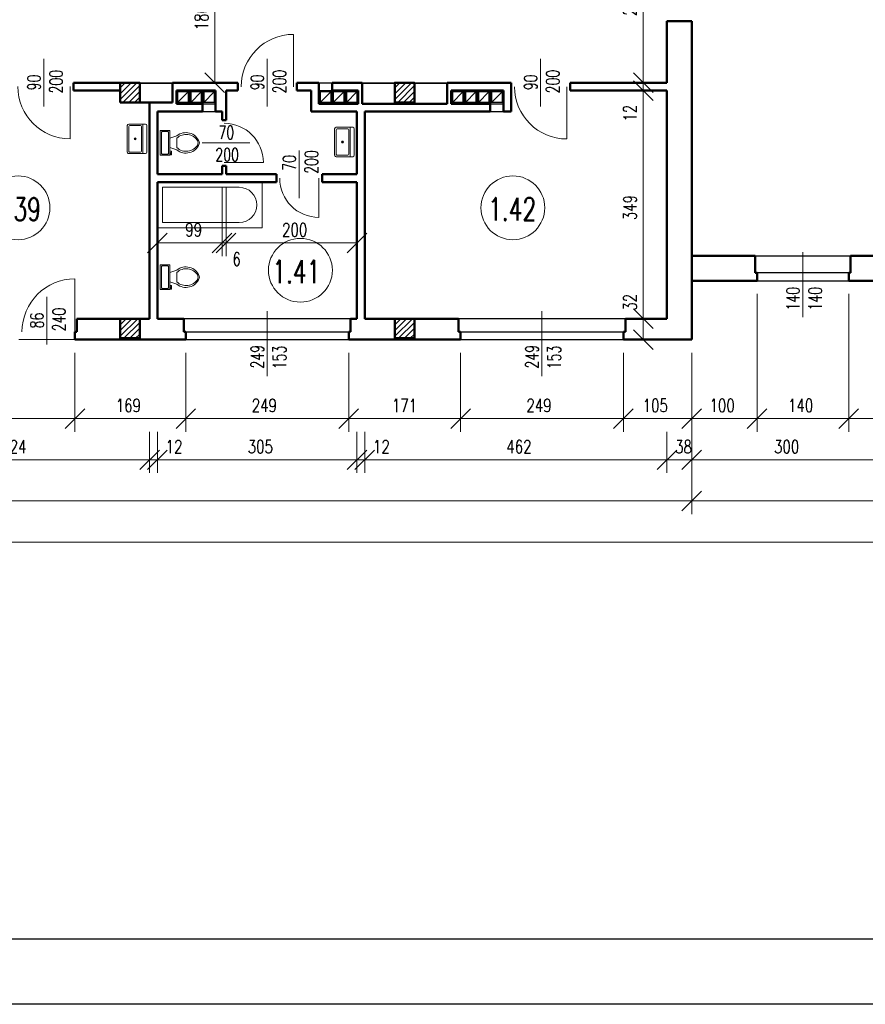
# Model space of a CAD drawing. Header units: millimetres. Extents: x -56112 to 30506, y -136199 to -2178.
# Tile 38 of 45: x 4859 to 17788, y -61578 to -46512. Entities that reach past the tile are written whole.
import ezdxf
from ezdxf.enums import TextEntityAlignment as Align

# ---------------------------------------------------------------- set-up
doc = ezdxf.new("R2010")
doc.units = ezdxf.units.MM
doc.header["$LTSCALE"] = 10
doc.header["$MEASUREMENT"] = 0
doc.header["$PDMODE"] = 35
doc.layers.get('0').update_dxf_attribs({"lineweight": 15})
for name, color, linetype, lineweight in [('L001', 1, 'Continuous', 18), ('L002', 2, 'Continuous', 25), ('L003', 3, 'Continuous', 50)]:
    doc.layers.add(name, color=color, linetype=linetype, lineweight=lineweight)
doc.layers.add('L004', color=4, linetype='Continuous')
doc.styles.get("Standard").update_dxf_attribs({"font": 'simplex.shx', "width": 0.75, "height": 200})
doc.dimstyles.new('1_100', dxfattribs={"dimtxt": 200, "dimasz": 300, "dimexe": 200, "dimexo": 200, "dimgap": 100, "dimtad": 1, "dimdec": 0, "dimlfac": 0.1, "dimtxsty": 'Standard', "dimblk": 'OBLIQUE', "dimcen": 250, "dimdle": 2, "dimclrt": 2, "dimadec": 0, "dimazin": 0, "dimtfac": 1, "dimtdec": 0, "dimtmove": 1, "dimatfit": 3, "dimfxl": 1, "dimarcsym": 0})
pattern_1 = [(45, (-4200, -27478.77), (-44.19417, 44.19417), [])]
pattern_2 = [(45, (-4e-12, -27478.77), (-44.19417, 44.19417), [])]

# ---------------------------------------------------------------- blocks, each defined once
blk = doc.blocks.new('Zlewozmywak pojedyńczy - góra')
blk.add_line((-15, -3.999996), (15, -3.999996))
for points in [[(-13.5, 0), (13.5, 0)], [(-15, -18.499996), (-15, -1.5)], [(-13.5, -17.499996), (-13.5, -6.499996)], [(-12.5, -5.499996), (12.5, -5.499996)], [(13.5, -6.499996), (13.5, -17.499996)], [(15, -1.5), (15, -18.499996)], [(13.5, -19.999996), (-13.5, -19.999996)], [(12.5, -18.499996), (-12.5, -18.499996)]]:
    blk.add_lwpolyline(points)
for radius in [1, 0.5]:
    blk.add_circle((0, -11.999996), radius)
for centre, radius, start, end in [((-13.5, -1.5), 1.5, 90, 180), ((-12.5, -6.499996), 1, 90, 180), ((12.5, -6.499996), 1, 0, 90), ((13.5, -1.5), 1.5, 0, 90), ((-13.5, -18.499996), 1.5, 180, 270), ((-12.5, -17.499996), 1, 180, 270), ((12.5, -17.499996), 1, 270, 0), ((13.5, -18.499996), 1.5, 270, 0)]:
    blk.add_arc(centre, radius, start, end)
blk = doc.blocks.new('Toaleta - góra')
for p, q in [((-8, -8.5), (-8, -8)), ((-7, -8), (-7, -9.5)), ((-4, -8), (-6, -14)), ((4, -8), (6, -14)), ((9.5, -6), (9.5, -2)), ((-10, -8.5), (-8, -8.5)), ((-10, -9.5), (-10, -8.5)), ((-7, -9.5), (-10, -9.5)), ((4, -14), (-4, -14))]:
    blk.add_line(p, q)
blk.add_lwpolyline([(10.5, -8), (10.5, 0), (-10.5, 0), (-10.5, -8)], close=True)
for points in [[(-9.5, -2), (-9.5, -6)], [(8.5, -1), (-8.5, -1)], [(-8.5, -7), (8.5, -7)]]:
    blk.add_lwpolyline(points)
for centre, radius, start, end in [((-8.62, -1.88), 0.884, 81.8699, 188.1301), ((-8.62, -6.12), 0.884, 171.8699, 278.1301), ((8.62, -1.88), 0.884, 351.8699, 98.1301), ((8.62, -6.12), 0.884, 261.8699, 8.1301), ((3.52, -21.58), 12.17, 141.46911, 247.97143), ((4.2, -21.82), 11.33, 136.36773, 238.94682), ((-3.52, -21.58), 12.17, 292.02843, 38.53071), ((-4.2, -21.82), 11.33, 301.05301, 43.63209), ((0, -27.88), 4, 245.73182, 294.26817), ((0, -29), 4, 254.86053, 285.13947)]:
    blk.add_arc(centre, radius, start, end)
blk = doc.blocks.new('_Oblique')
at = {"layer": 'L004', "color": 0, "lineweight": -2}
blk.add_line((-0.5, -0.5), (0.5, 0.5), dxfattribs=at)
blk = doc.blocks.new('*D1271')
at = {"layer": 'Defpoints'}
for p in [(10134, -61415), (14754, -61415), (12493, -61844), (10134, -62045)]:
    blk.add_point(p, dxfattribs=at)
at = {"layer": 'L001'}
for p, q in [((10134, -61615), (10134, -62245)), ((14754, -61615), (14754, -62245)), ((14754, -62045), (10134, -62045))]:
    blk.add_line(p, q, dxfattribs=at)
at = {"layer": 'L001', "xscale": 300, "yscale": 300, "zscale": 300, "rotation": 180}
blk.add_blockref('_Oblique', (10134, -62045), dxfattribs=at)
at = {"layer": 'L001', "xscale": 300, "yscale": 300, "zscale": 300}
blk.add_blockref('_Oblique', (14754, -62045), dxfattribs=at)
at = {"layer": 'L001', "color": 2, "linetype": 'Continuous', "width": 0.75}
blk.add_text('462', height=200, dxfattribs=at).set_placement((12300, -61844), align=Align.MIDDLE_LEFT)
blk = doc.blocks.new('*D1272')
at = {"layer": 'Defpoints'}
for p in [(15134, -60206), (14754, -61415), (15001, -62045), (15134, -62045)]:
    blk.add_point(p, dxfattribs=at)
at = {"layer": 'L001'}
for p, q in [((15134, -60406), (15134, -62245)), ((14754, -61615), (14754, -62245)), ((14752, -62045), (14754, -62045)), ((14754, -62045), (15134, -62045)), ((15136, -62045), (15134, -62045))]:
    blk.add_line(p, q, dxfattribs=at)
at = {"layer": 'L001', "xscale": 300, "yscale": 300, "zscale": 300}
blk.add_blockref('_Oblique', (14754, -62045), dxfattribs=at)
at = {"layer": 'L001', "xscale": 300, "yscale": 300, "zscale": 300, "rotation": 180}
blk.add_blockref('_Oblique', (15134, -62045), dxfattribs=at)
at = {"layer": 'L001', "color": 2, "linetype": 'Continuous', "width": 0.75}
blk.add_text('38', height=200, dxfattribs=at).set_placement((14880, -61845), align=Align.MIDDLE_LEFT)
blk = doc.blocks.new('*D1273')
at = {"layer": 'Defpoints'}
for p in [(10014, -61415), (10134, -61415), (10014, -62045), (10367, -62045)]:
    blk.add_point(p, dxfattribs=at)
at = {"layer": 'L001'}
for p, q in [((10014, -61615), (10014, -62245)), ((10134, -61615), (10134, -62245)), ((10012, -62045), (10014, -62045)), ((10134, -62045), (10014, -62045)), ((10474, -62045), (10134, -62045))]:
    blk.add_line(p, q, dxfattribs=at)
at = {"layer": 'L001', "xscale": 300, "yscale": 300, "zscale": 300}
blk.add_blockref('_Oblique', (10014, -62045), dxfattribs=at)
at = {"layer": 'L001', "xscale": 300, "yscale": 300, "zscale": 300, "rotation": 180}
blk.add_blockref('_Oblique', (10134, -62045), dxfattribs=at)
at = {"layer": 'L001', "color": 2, "linetype": 'Continuous', "width": 0.75}
blk.add_text('12', height=200, dxfattribs=at).set_placement((10260, -61845), align=Align.MIDDLE_LEFT)
blk = doc.blocks.new('*D1274')
at = {"layer": 'Defpoints'}
for p in [(6964, -61415), (10014, -61415), (8538, -61844), (6964, -62045)]:
    blk.add_point(p, dxfattribs=at)
at = {"layer": 'L001'}
for p, q in [((6964, -61615), (6964, -62245)), ((10014, -61615), (10014, -62245)), ((10014, -62045), (6964, -62045))]:
    blk.add_line(p, q, dxfattribs=at)
at = {"layer": 'L001', "xscale": 300, "yscale": 300, "zscale": 300, "rotation": 180}
blk.add_blockref('_Oblique', (6964, -62045), dxfattribs=at)
at = {"layer": 'L001', "xscale": 300, "yscale": 300, "zscale": 300}
blk.add_blockref('_Oblique', (10014, -62045), dxfattribs=at)
at = {"layer": 'L001', "color": 2, "linetype": 'Continuous', "width": 0.75}
blk.add_text('305', height=200, dxfattribs=at).set_placement((8345, -61844), align=Align.MIDDLE_LEFT)
blk = doc.blocks.new('*D1275')
at = {"layer": 'Defpoints'}
for p in [(6844, -61415), (6964, -61415), (6844, -62045), (7197, -62045)]:
    blk.add_point(p, dxfattribs=at)
at = {"layer": 'L001'}
for p, q in [((6844, -61615), (6844, -62245)), ((6964, -61615), (6964, -62245)), ((6842, -62045), (6844, -62045)), ((6964, -62045), (6844, -62045)), ((7304, -62045), (6964, -62045))]:
    blk.add_line(p, q, dxfattribs=at)
at = {"layer": 'L001', "xscale": 300, "yscale": 300, "zscale": 300}
blk.add_blockref('_Oblique', (6844, -62045), dxfattribs=at)
at = {"layer": 'L001', "xscale": 300, "yscale": 300, "zscale": 300, "rotation": 180}
blk.add_blockref('_Oblique', (6964, -62045), dxfattribs=at)
at = {"layer": 'L001', "color": 2, "linetype": 'Continuous', "width": 0.75}
blk.add_text('12', height=200, dxfattribs=at).set_placement((7090, -61845), align=Align.MIDDLE_LEFT)
blk = doc.blocks.new('*D1276')
at = {"layer": 'Defpoints'}
for p in [(2604, -61415), (6844, -61415), (4773, -61844), (2604, -62045)]:
    blk.add_point(p, dxfattribs=at)
at = {"layer": 'L001'}
for p, q in [((2604, -61615), (2604, -62245)), ((6844, -61615), (6844, -62245)), ((6844, -62045), (2604, -62045))]:
    blk.add_line(p, q, dxfattribs=at)
at = {"layer": 'L001', "xscale": 300, "yscale": 300, "zscale": 300, "rotation": 180}
blk.add_blockref('_Oblique', (2604, -62045), dxfattribs=at)
at = {"layer": 'L001', "xscale": 300, "yscale": 300, "zscale": 300}
blk.add_blockref('_Oblique', (6844, -62045), dxfattribs=at)
at = {"layer": 'L001', "color": 2, "linetype": 'Continuous', "width": 0.75}
blk.add_text('424', height=200, dxfattribs=at).set_placement((4577, -61844), align=Align.MIDDLE_LEFT)
blk = doc.blocks.new('*D1298')
at = {"layer": 'Defpoints'}
for p in [(-40196, -60206), (15134, -60206), (-12580, -62474), (15134, -62675)]:
    blk.add_point(p, dxfattribs=at)
at = {"layer": 'L001'}
for p, q in [((-40196, -60406), (-40196, -62875)), ((15134, -60406), (15134, -62875)), ((-40196, -62675), (15134, -62675))]:
    blk.add_line(p, q, dxfattribs=at)
at = {"layer": 'L001', "xscale": 300, "yscale": 300, "zscale": 300, "rotation": 180}
blk.add_blockref('_Oblique', (-40196, -62675), dxfattribs=at)
at = {"layer": 'L001', "xscale": 300, "yscale": 300, "zscale": 300}
blk.add_blockref('_Oblique', (15134, -62675), dxfattribs=at)
at = {"layer": 'L001', "color": 2, "linetype": 'Continuous', "width": 0.75}
blk.add_text('5533', height=200, dxfattribs=at).set_placement((-12844, -62474), align=Align.MIDDLE_LEFT)
blk = doc.blocks.new('*D1299')
at = {"layer": 'Defpoints'}
for p in [(-43796, -56546), (22164, -59306), (-10916, -63081), (22164, -63305)]:
    blk.add_point(p, dxfattribs=at)
at = {"layer": 'L001'}
for p, q in [((-43796, -56746), (-43796, -63505)), ((22164, -59506), (22164, -63505)), ((-43796, -63305), (22164, -63305))]:
    blk.add_line(p, q, dxfattribs=at)
at = {"layer": 'L001', "xscale": 300, "yscale": 300, "zscale": 300, "rotation": 180}
blk.add_blockref('_Oblique', (-43796, -63305), dxfattribs=at)
at = {"layer": 'L001', "xscale": 300, "yscale": 300, "zscale": 300}
blk.add_blockref('_Oblique', (22164, -63305), dxfattribs=at)
at = {"layer": 'L001', "color": 2, "linetype": 'Continuous', "width": 0.75}
blk.add_text('6596', height=200, dxfattribs=at).set_placement((-11177, -63081), align=Align.MIDDLE_LEFT)
blk = doc.blocks.new('*D1321')
at = {"layer": 'Defpoints'}
for p in [(3184, -60206), (5704, -60206), (4395, -61213), (5704, -61415)]:
    blk.add_point(p, dxfattribs=at)
at = {"layer": 'L001'}
for p, q in [((3184, -60406), (3184, -61615)), ((5704, -60406), (5704, -61615)), ((3184, -61415), (5704, -61415))]:
    blk.add_line(p, q, dxfattribs=at)
at = {"layer": 'L001', "xscale": 300, "yscale": 300, "zscale": 300, "rotation": 180}
blk.add_blockref('_Oblique', (3184, -61415), dxfattribs=at)
at = {"layer": 'L001', "xscale": 300, "yscale": 300, "zscale": 300}
blk.add_blockref('_Oblique', (5704, -61415), dxfattribs=at)
at = {"layer": 'L001', "color": 2, "linetype": 'Continuous', "width": 0.75}
blk.add_text('252', height=200, dxfattribs=at).set_placement((4202, -61213), align=Align.MIDDLE_LEFT)
blk = doc.blocks.new('*D1322')
at = {"layer": 'Defpoints'}
for p in [(5704, -60206), (7399, -60206), (6502, -61213), (7399, -61415)]:
    blk.add_point(p, dxfattribs=at)
at = {"layer": 'L001'}
for p, q in [((5704, -60406), (5704, -61615)), ((7399, -60406), (7399, -61615)), ((5704, -61415), (7399, -61415))]:
    blk.add_line(p, q, dxfattribs=at)
at = {"layer": 'L001', "xscale": 300, "yscale": 300, "zscale": 300, "rotation": 180}
blk.add_blockref('_Oblique', (5704, -61415), dxfattribs=at)
at = {"layer": 'L001', "xscale": 300, "yscale": 300, "zscale": 300}
blk.add_blockref('_Oblique', (7399, -61415), dxfattribs=at)
at = {"layer": 'L001', "color": 2, "linetype": 'Continuous', "width": 0.75}
blk.add_text('169', height=200, dxfattribs=at).set_placement((6327, -61213), align=Align.MIDDLE_LEFT)
blk = doc.blocks.new('*D1323')
at = {"layer": 'Defpoints'}
for p in [(7399, -60206), (9889, -60206), (8595, -61213), (9889, -61415)]:
    blk.add_point(p, dxfattribs=at)
at = {"layer": 'L001'}
for p, q in [((7399, -60406), (7399, -61615)), ((9889, -60406), (9889, -61615)), ((7399, -61415), (9889, -61415))]:
    blk.add_line(p, q, dxfattribs=at)
at = {"layer": 'L001', "xscale": 300, "yscale": 300, "zscale": 300, "rotation": 180}
blk.add_blockref('_Oblique', (7399, -61415), dxfattribs=at)
at = {"layer": 'L001', "xscale": 300, "yscale": 300, "zscale": 300}
blk.add_blockref('_Oblique', (9889, -61415), dxfattribs=at)
at = {"layer": 'L001', "color": 2, "linetype": 'Continuous', "width": 0.75}
blk.add_text('249', height=200, dxfattribs=at).set_placement((8406, -61213), align=Align.MIDDLE_LEFT)
blk = doc.blocks.new('*D1324')
at = {"layer": 'Defpoints'}
for p in [(9889, -60206), (11599, -60206), (10695, -61214), (11599, -61415)]:
    blk.add_point(p, dxfattribs=at)
at = {"layer": 'L001'}
for p, q in [((9889, -60406), (9889, -61615)), ((11599, -60406), (11599, -61615)), ((9889, -61415), (11599, -61415))]:
    blk.add_line(p, q, dxfattribs=at)
at = {"layer": 'L001', "xscale": 300, "yscale": 300, "zscale": 300, "rotation": 180}
blk.add_blockref('_Oblique', (9889, -61415), dxfattribs=at)
at = {"layer": 'L001', "xscale": 300, "yscale": 300, "zscale": 300}
blk.add_blockref('_Oblique', (11599, -61415), dxfattribs=at)
at = {"layer": 'L001', "color": 2, "linetype": 'Continuous', "width": 0.75}
blk.add_text('171', height=200, dxfattribs=at).set_placement((10549, -61214), align=Align.MIDDLE_LEFT)
blk = doc.blocks.new('*D1325')
at = {"layer": 'Defpoints'}
for p in [(11599, -60206), (14089, -60206), (12795, -61213), (14089, -61415)]:
    blk.add_point(p, dxfattribs=at)
at = {"layer": 'L001'}
for p, q in [((11599, -60406), (11599, -61615)), ((14089, -60406), (14089, -61615)), ((11599, -61415), (14089, -61415))]:
    blk.add_line(p, q, dxfattribs=at)
at = {"layer": 'L001', "xscale": 300, "yscale": 300, "zscale": 300, "rotation": 180}
blk.add_blockref('_Oblique', (11599, -61415), dxfattribs=at)
at = {"layer": 'L001', "xscale": 300, "yscale": 300, "zscale": 300}
blk.add_blockref('_Oblique', (14089, -61415), dxfattribs=at)
at = {"layer": 'L001', "color": 2, "linetype": 'Continuous', "width": 0.75}
blk.add_text('249', height=200, dxfattribs=at).set_placement((12606, -61213), align=Align.MIDDLE_LEFT)
blk = doc.blocks.new('*D1326')
at = {"layer": 'Defpoints'}
for p in [(14089, -60206), (15134, -60206), (14562, -61213), (15134, -61415)]:
    blk.add_point(p, dxfattribs=at)
at = {"layer": 'L001'}
for p, q in [((14089, -60406), (14089, -61615)), ((15134, -60406), (15134, -61615)), ((14089, -61415), (15134, -61415))]:
    blk.add_line(p, q, dxfattribs=at)
at = {"layer": 'L001', "xscale": 300, "yscale": 300, "zscale": 300, "rotation": 180}
blk.add_blockref('_Oblique', (14089, -61415), dxfattribs=at)
at = {"layer": 'L001', "xscale": 300, "yscale": 300, "zscale": 300}
blk.add_blockref('_Oblique', (15134, -61415), dxfattribs=at)
at = {"layer": 'L001', "color": 2, "linetype": 'Continuous', "width": 0.75}
blk.add_text('105', height=200, dxfattribs=at).set_placement((14384, -61213), align=Align.MIDDLE_LEFT)
blk = doc.blocks.new('*D1330')
at = {"layer": 'Defpoints'}
for p in [(16134, -59306), (15134, -60206), (15585, -61213), (16134, -61415)]:
    blk.add_point(p, dxfattribs=at)
at = {"layer": 'L001'}
for p, q in [((16134, -59506), (16134, -61615)), ((15134, -60406), (15134, -61615)), ((15134, -61415), (16134, -61415))]:
    blk.add_line(p, q, dxfattribs=at)
at = {"layer": 'L001', "xscale": 300, "yscale": 300, "zscale": 300, "rotation": 180}
blk.add_blockref('_Oblique', (15134, -61415), dxfattribs=at)
at = {"layer": 'L001', "xscale": 300, "yscale": 300, "zscale": 300}
blk.add_blockref('_Oblique', (16134, -61415), dxfattribs=at)
at = {"layer": 'L001', "color": 2, "linetype": 'Continuous', "width": 0.75}
blk.add_text('100', height=200, dxfattribs=at).set_placement((15406, -61213), align=Align.MIDDLE_LEFT)
blk = doc.blocks.new('*D1331')
at = {"layer": 'Defpoints'}
for p in [(16134, -59306), (17534, -59306), (16785, -61213), (17534, -61415)]:
    blk.add_point(p, dxfattribs=at)
at = {"layer": 'L001'}
for p, q in [((16134, -59506), (16134, -61615)), ((17534, -59506), (17534, -61615)), ((16134, -61415), (17534, -61415))]:
    blk.add_line(p, q, dxfattribs=at)
at = {"layer": 'L001', "xscale": 300, "yscale": 300, "zscale": 300, "rotation": 180}
blk.add_blockref('_Oblique', (16134, -61415), dxfattribs=at)
at = {"layer": 'L001', "xscale": 300, "yscale": 300, "zscale": 300}
blk.add_blockref('_Oblique', (17534, -61415), dxfattribs=at)
at = {"layer": 'L001', "color": 2, "linetype": 'Continuous', "width": 0.75}
blk.add_text('140', height=200, dxfattribs=at).set_placement((16606, -61213), align=Align.MIDDLE_LEFT)
blk = doc.blocks.new('*D1332')
at = {"layer": 'Defpoints'}
for p in [(17534, -59306), (22164, -59306), (19800, -61213), (22164, -61415)]:
    blk.add_point(p, dxfattribs=at)
at = {"layer": 'L001'}
for p, q in [((17534, -59506), (17534, -61615)), ((22164, -59506), (22164, -61615)), ((17534, -61415), (22164, -61415))]:
    blk.add_line(p, q, dxfattribs=at)
at = {"layer": 'L001', "xscale": 300, "yscale": 300, "zscale": 300, "rotation": 180}
blk.add_blockref('_Oblique', (17534, -61415), dxfattribs=at)
at = {"layer": 'L001', "xscale": 300, "yscale": 300, "zscale": 300}
blk.add_blockref('_Oblique', (22164, -61415), dxfattribs=at)
at = {"layer": 'L001', "color": 2, "linetype": 'Continuous', "width": 0.75}
blk.add_text('463', height=200, dxfattribs=at).set_placement((19607, -61213), align=Align.MIDDLE_LEFT)
blk = doc.blocks.new('*D1333')
at = {"layer": 'Defpoints'}
for p in [(15134, -60206), (18134, -61415), (16585, -61844), (18134, -62045)]:
    blk.add_point(p, dxfattribs=at)
at = {"layer": 'L001'}
for p, q in [((15134, -60406), (15134, -62245)), ((18134, -61615), (18134, -62245)), ((15134, -62045), (18134, -62045))]:
    blk.add_line(p, q, dxfattribs=at)
at = {"layer": 'L001', "xscale": 300, "yscale": 300, "zscale": 300, "rotation": 180}
blk.add_blockref('_Oblique', (15134, -62045), dxfattribs=at)
at = {"layer": 'L001', "xscale": 300, "yscale": 300, "zscale": 300}
blk.add_blockref('_Oblique', (18134, -62045), dxfattribs=at)
at = {"layer": 'L001', "color": 2, "linetype": 'Continuous', "width": 0.75}
blk.add_text('300', height=200, dxfattribs=at).set_placement((16392, -61844), align=Align.MIDDLE_LEFT)
blk = doc.blocks.new('*D1337')
at = {"layer": 'Defpoints'}
for p in [(22164, -59306), (15134, -60206), (18600, -62474), (22164, -62675)]:
    blk.add_point(p, dxfattribs=at)
at = {"layer": 'L001'}
for p, q in [((22164, -59506), (22164, -62875)), ((15134, -60406), (15134, -62875)), ((15134, -62675), (22164, -62675))]:
    blk.add_line(p, q, dxfattribs=at)
at = {"layer": 'L001', "xscale": 300, "yscale": 300, "zscale": 300, "rotation": 180}
blk.add_blockref('_Oblique', (15134, -62675), dxfattribs=at)
at = {"layer": 'L001', "xscale": 300, "yscale": 300, "zscale": 300}
blk.add_blockref('_Oblique', (22164, -62675), dxfattribs=at)
at = {"layer": 'L001', "color": 2, "linetype": 'Continuous', "width": 0.75}
blk.add_text('703', height=200, dxfattribs=at).set_placement((18407, -62474), align=Align.MIDDLE_LEFT)
blk = doc.blocks.new('*D1402')
at = {"layer": 'Defpoints'}
for p in [(8014, -57676), (9063, -58526), (10014, -58469), (8014, -58727)]:
    blk.add_point(p, dxfattribs=at)
at = {"layer": 'L001'}
for p, q in [((8014, -57876), (8014, -58927)), ((10014, -58727), (8014, -58727)), ((10014, -58669), (10014, -58927))]:
    blk.add_line(p, q, dxfattribs=at)
at = {"layer": 'L001', "xscale": 300, "yscale": 300, "zscale": 300, "rotation": 180}
blk.add_blockref('_Oblique', (8014, -58727), dxfattribs=at)
at = {"layer": 'L001', "xscale": 300, "yscale": 300, "zscale": 300}
blk.add_blockref('_Oblique', (10014, -58727), dxfattribs=at)
at = {"layer": 'L001', "color": 2, "linetype": 'Continuous', "width": 0.75}
blk.add_text('200', height=200, dxfattribs=at).set_placement((8870, -58526), align=Align.MIDDLE_LEFT)
blk = doc.blocks.new('*D1403')
at = {"layer": 'Defpoints'}
for p in [(7954, -57676), (8014, -57676), (7954, -58727), (8157, -58975)]:
    blk.add_point(p, dxfattribs=at)
at = {"layer": 'L001'}
for p, q in [((7954, -57876), (7954, -58927)), ((8014, -57876), (8014, -58927)), ((7954, -58727), (7952, -58727)), ((8014, -58727), (7954, -58727)), ((8016, -58727), (8014, -58727))]:
    blk.add_line(p, q, dxfattribs=at)
at = {"layer": 'L001', "xscale": 300, "yscale": 300, "zscale": 300}
blk.add_blockref('_Oblique', (7954, -58727), dxfattribs=at)
at = {"layer": 'L001', "xscale": 300, "yscale": 300, "zscale": 300, "rotation": 180}
blk.add_blockref('_Oblique', (8014, -58727), dxfattribs=at)
at = {"layer": 'L001', "color": 2, "linetype": 'Continuous', "width": 0.75}
blk.add_text('6', height=200, dxfattribs=at).set_placement((8111, -58975), align=Align.MIDDLE_LEFT)
blk = doc.blocks.new('*D1404')
at = {"layer": 'Defpoints'}
for p in [(7954, -57676), (7508, -58526), (6964, -58645), (6964, -58727)]:
    blk.add_point(p, dxfattribs=at)
at = {"layer": 'L001'}
for p, q in [((7954, -57876), (7954, -58927)), ((7954, -58727), (6964, -58727)), ((6964, -58845), (6964, -58927))]:
    blk.add_line(p, q, dxfattribs=at)
at = {"layer": 'L001', "xscale": 300, "yscale": 300, "zscale": 300, "rotation": 180}
blk.add_blockref('_Oblique', (6964, -58727), dxfattribs=at)
at = {"layer": 'L001', "xscale": 300, "yscale": 300, "zscale": 300}
blk.add_blockref('_Oblique', (7954, -58727), dxfattribs=at)
at = {"layer": 'L001', "color": 2, "linetype": 'Continuous', "width": 0.75}
blk.add_text('99', height=200, dxfattribs=at).set_placement((7390, -58526), align=Align.MIDDLE_LEFT)
blk = doc.blocks.new('*D1418')
at = {"layer": 'Defpoints'}
for p in [(14579, -53936), (14191, -55057), (14392, -56276), (14522, -56276)]:
    blk.add_point(p, dxfattribs=at)
at = {"layer": 'L001'}
for p, q in [((14379, -53936), (14192, -53936)), ((14392, -53936), (14392, -56276)), ((14322, -56276), (14192, -56276))]:
    blk.add_line(p, q, dxfattribs=at)
at = {"layer": 'L001', "xscale": 300, "yscale": 300, "zscale": 300}
for p, rotation in [((14392, -53936), 90), ((14392, -56276), 270)]:
    blk.add_blockref('_Oblique', p, dxfattribs=dict(at, rotation=rotation))
at = {"layer": 'L001', "color": 2, "linetype": 'Continuous', "width": 0.75}
blk.add_text('234', height=200, rotation=90, dxfattribs=at).set_placement((14191, -55253), align=Align.MIDDLE_LEFT)
blk = doc.blocks.new('*D1419')
at = {"layer": 'Defpoints'}
for p in [(14522, -56276), (14392, -56396), (14590, -56396), (14392, -56762)]:
    blk.add_point(p, dxfattribs=at)
at = {"layer": 'L001'}
for p, q in [((14322, -56276), (14192, -56276)), ((14392, -56274), (14392, -56276)), ((14392, -56276), (14392, -56396)), ((14390, -56396), (14192, -56396)), ((14392, -56870), (14392, -56396))]:
    blk.add_line(p, q, dxfattribs=at)
at = {"layer": 'L001', "xscale": 300, "yscale": 300, "zscale": 300}
for p, rotation in [((14392, -56276), 270), ((14392, -56396), 90)]:
    blk.add_blockref('_Oblique', p, dxfattribs=dict(at, rotation=rotation))
at = {"layer": 'L001', "color": 2, "linetype": 'Continuous', "width": 0.75}
blk.add_text('12', height=200, rotation=90, dxfattribs=at).set_placement((14192, -56870), align=Align.MIDDLE_LEFT)
blk = doc.blocks.new('*D1420')
at = {"layer": 'Defpoints'}
for p in [(14590, -56396), (14191, -58190), (14392, -59886), (14590, -59886)]:
    blk.add_point(p, dxfattribs=at)
at = {"layer": 'L001'}
for p, q in [((14390, -56396), (14192, -56396)), ((14392, -56396), (14392, -59886)), ((14390, -59886), (14192, -59886))]:
    blk.add_line(p, q, dxfattribs=at)
at = {"layer": 'L001', "xscale": 300, "yscale": 300, "zscale": 300}
for p, rotation in [((14392, -56396), 90), ((14392, -59886), 270)]:
    blk.add_blockref('_Oblique', p, dxfattribs=dict(at, rotation=rotation))
at = {"layer": 'L001', "color": 2, "linetype": 'Continuous', "width": 0.75}
blk.add_text('349', height=200, rotation=90, dxfattribs=at).set_placement((14191, -58379), align=Align.MIDDLE_LEFT)
blk = doc.blocks.new('*D1421')
at = {"layer": 'Defpoints'}
for p in [(14392, -59641), (14590, -59886), (14392, -60206), (14590, -60206)]:
    blk.add_point(p, dxfattribs=at)
at = {"layer": 'L001'}
for p, q in [((14392, -59520), (14392, -59886)), ((14390, -59886), (14192, -59886)), ((14392, -59886), (14392, -60206)), ((14390, -60206), (14192, -60206)), ((14392, -60208), (14392, -60206))]:
    blk.add_line(p, q, dxfattribs=at)
at = {"layer": 'L001', "xscale": 300, "yscale": 300, "zscale": 300}
for p, rotation in [((14392, -59886), 270), ((14392, -60206), 90)]:
    blk.add_blockref('_Oblique', p, dxfattribs=dict(at, rotation=rotation))
at = {"layer": 'L001', "color": 2, "linetype": 'Continuous', "width": 0.75}
blk.add_text('32', height=200, rotation=90, dxfattribs=at).set_placement((14192, -59763), align=Align.MIDDLE_LEFT)
blk = doc.blocks.new('*D1428')
at = {"layer": 'Defpoints'}
for p in [(8104, -54416), (7639, -55297), (7840, -56276), (7988, -56276)]:
    blk.add_point(p, dxfattribs=at)
at = {"layer": 'L001'}
for p, q in [((7904, -54416), (7640, -54416)), ((7840, -54416), (7840, -56276)), ((7788, -56276), (7640, -56276))]:
    blk.add_line(p, q, dxfattribs=at)
at = {"layer": 'L001', "xscale": 300, "yscale": 300, "zscale": 300}
for p, rotation in [((7840, -54416), 90), ((7840, -56276), 270)]:
    blk.add_blockref('_Oblique', p, dxfattribs=dict(at, rotation=rotation))
at = {"layer": 'L001', "color": 2, "linetype": 'Continuous', "width": 0.75}
blk.add_text('186', height=200, rotation=90, dxfattribs=at).set_placement((7639, -55472), align=Align.MIDDLE_LEFT)

msp = doc.modelspace()

# ---------------------------------------------------------------- hatches: boundary and pattern name
at = {"layer": 'L001'}
h = msp.add_hatch(dxfattribs=at)
h.set_pattern_fill('ANSI31', color=256, scale=500, style=0)
h.set_pattern_definition(pattern_1)
h.paths.add_polyline_path([(6694, -47476.6), (6394, -47476.6), (6394, -47776.6), (6694, -47776.6)], flags=16)
h = msp.add_hatch(dxfattribs=at)
h.set_pattern_fill('ANSI31', color=256, scale=500, style=0)
h.set_pattern_definition(pattern_2)
h.paths.add_polyline_path([(10894, -47476.6), (10594, -47476.6), (10594, -47776.6), (10894, -47776.6)], flags=16)
h = msp.add_hatch(dxfattribs=at)
h.set_pattern_fill('ANSI31', color=256, scale=500, style=0)
h.set_pattern_definition(pattern_1)
h.paths.add_polyline_path([(6694, -51086.6), (6394, -51086.6), (6394, -51386.6), (6694, -51386.6)], flags=16)
h = msp.add_hatch(dxfattribs=at)
h.set_pattern_fill('ANSI31', color=256, scale=500, style=0)
h.set_pattern_definition(pattern_2)
h.paths.add_polyline_path([(10894, -51086.6), (10594, -51086.6), (10594, -51386.6), (10894, -51386.6)], flags=16)

# ---------------------------------------------------------------- linework, layer by layer
at = {"layer": 'Defpoints'}
msp.add_3dface([(-51868.7, -31877.9, 0), (30505.6, -31877.9, 0), (30505.6, -61577.9, 0), (-51868.7, -61577.9, 0)], dxfattribs=at)
at = {"layer": 'L001'}
for p, q in [((9044, -47536.6, 70), (9044, -46736.6, 70)), ((5229, -47112.1), (5229, -47841.2)), ((8644, -47110.3), (8644, -47839.4)), ((12824, -47110.3), (12824, -47839.4)), ((5629, -47534.9, 70), (5629, -48334.9, 70)), ((6694, -47476.6), (7194, -47476.6)), ((6694, -47488.6), (7194, -47488.6)), ((10094, -47476.6), (10594, -47476.6)), ((10094, -47488.6), (10594, -47488.6)), ((10894, -47476.6), (11394, -47476.6)), ((10894, -47488.6), (11394, -47488.6)), ((13224, -47536.6, 70), (13224, -48336.6, 70)), ((8378.5, -48396.6), (7649.4, -48396.6)), ((9134, -48512.1), (9134, -49241.2)), ((7984, -48696.6), (8584, -48696.6)), ((9434, -48936.6), (9434, -49536.6)), ((16834, -50069.2), (16834, -51065.4)), ((5704, -51286.6), (5704, -50476.6)), ((5274, -50751.7), (5274, -51480.8)), ((8644, -50969.2), (8644, -51965.4)), ((12844, -50969.2), (12844, -51965.4)), ((5704, -51406.6), (4844, -51406.6))]:
    msp.add_line(p, q, dxfattribs=at)
at = {"layer": 'L001', "flags": 128}
msp.add_lwpolyline([(6964, -49696.6), (8564, -49696.6), (8564, -48996.6), (6964, -48996.6)], close=True, dxfattribs=at)
msp.add_lwpolyline([(8214, -49076.6), (7044, -49076.6), (7044, -49616.6), (8214, -49616.6)], dxfattribs=at)
at = {"layer": 'L001'}
for centre in [(4832.9, -49389.8), (12399, -49389.8), (9150.9, -50345.6)]:
    msp.add_circle(centre, 488.1, dxfattribs=at)
for centre, radius, start, end in [((9044, -47536.6, 70), 800, 90, 180), ((5629, -47534.9), 800, 180, 270), ((13224, -47536.6, 70), 800, 180, 270), ((7984, -48696.6), 600, 0, 90), ((9434, -48936.6), 600, 180, 270), ((8214, -49346.6), 270, 270, 90), ((5704, -51286.6), 810, 90, 180)]:
    msp.add_arc(centre, radius, start, end, dxfattribs=at)
at = {"layer": 'L002'}
for p, q in [((9434, -47476.6), (9634, -47476.6)), ((9434, -47596.6), (9634, -47596.6)), ((7274, -47776.6), (7434, -47616.6)), ((7274, -47616.6), (7274, -47776.6)), ((7434, -47616.6), (7274, -47616.6)), ((7434, -47616.6), (7434, -47776.6)), ((7474, -47616.6), (7474, -47776.6)), ((7474, -47776.6), (7634, -47616.6)), ((7634, -47616.6), (7474, -47616.6)), ((7634, -47616.6), (7634, -47776.6)), ((7674, -47616.6), (7674, -47776.6)), ((7674, -47776.6), (7834, -47616.6)), ((7834, -47616.6), (7674, -47616.6)), ((7834, -47616.6), (7834, -47776.6)), ((9454, -47616.6), (9454, -47776.6)), ((9454, -47776.6), (9614, -47616.6)), ((9614, -47616.6), (9454, -47616.6)), ((9614, -47616.6), (9614, -47776.6)), ((9654, -47776.6), (9814, -47616.6)), ((9814, -47616.6), (9654, -47616.6)), ((9654, -47616.6), (9654, -47776.6)), ((9814, -47616.6), (9814, -47776.6)), ((9854, -47776.6), (10014, -47616.6)), ((9854, -47616.6), (9854, -47776.6)), ((10014, -47616.6), (9854, -47616.6)), ((10014, -47616.6), (10014, -47776.6)), ((11474, -47776.6), (11634, -47616.6)), ((11474, -47616.6), (11474, -47776.6)), ((11634, -47616.6), (11474, -47616.6)), ((11634, -47616.6), (11634, -47776.6)), ((11674, -47776.6), (11834, -47616.6)), ((11674, -47616.6), (11674, -47776.6)), ((11834, -47616.6), (11674, -47616.6)), ((11834, -47616.6), (11834, -47776.6)), ((11874, -47616.6), (11874, -47776.6)), ((11874, -47776.6), (12034, -47616.6)), ((12034, -47616.6), (11874, -47616.6)), ((12034, -47616.6), (12034, -47776.6)), ((12074, -47616.6), (12074, -47776.6)), ((12074, -47776.6), (12234, -47616.6)), ((12234, -47616.6), (12074, -47616.6)), ((12234, -47616.6), (12234, -47776.6)), ((7434, -47776.6), (7274, -47776.6)), ((7634, -47776.6), (7474, -47776.6)), ((7654, -47796.6), (7854, -47796.6)), ((7834, -47776.6), (7674, -47776.6)), ((9614, -47776.6), (9454, -47776.6)), ((9814, -47776.6), (9654, -47776.6)), ((10014, -47776.6), (9854, -47776.6)), ((11634, -47776.6), (11474, -47776.6)), ((11834, -47776.6), (11674, -47776.6)), ((12034, -47776.6), (11874, -47776.6)), ((12054, -47796.6), (12254, -47796.6)), ((12234, -47776.6), (12074, -47776.6)), ((7654, -47916.6), (7854, -47916.6)), ((12054, -47916.6), (12254, -47916.6)), ((16104, -50126.6), (17564, -50126.6)), ((17534, -50386.6), (16134, -50386.6)), ((16134, -50506.6), (17534, -50506.6)), ((9919, -51086.6), (7369, -51086.6)), ((14119, -51086.6), (11569, -51086.6)), ((7399, -51286.6), (9889, -51286.6)), ((11599, -51286.6), (14089, -51286.6)), ((7399, -51406.6), (9889, -51406.6)), ((11599, -51406.6), (14089, -51406.6))]:
    msp.add_line(p, q, dxfattribs=at)
at = {"layer": 'L003'}
for p, q in [((14754, -46536.6), (15134, -46536.6)), ((14754, -46536.6), (14754, -47476.6)), ((15134, -46536.6), (15134, -51406.6)), ((6394, -47476.6), (5679, -47476.6)), ((5679, -47476.6), (5679, -47596.6)), ((6394, -47596.6), (5679, -47596.6)), ((6394, -47596.6), (5679, -47596.6)), ((8194, -47476.6), (7194, -47476.6)), ((7194, -47476.6), (7194, -47776.6)), ((7254, -47596.6), (7254, -47796.6)), ((7854, -47596.6), (7254, -47596.6)), ((7454, -47596.6), (7454, -47796.6)), ((7654, -47596.6), (7654, -47916.6)), ((7854, -47596.6), (7854, -47916.6)), ((8014, -47596.6), (8014, -48046.6)), ((8194, -47596.6), (8014, -47596.6)), ((8194, -47476.6), (8194, -47596.6)), ((9434, -47476.6), (9094, -47476.6)), ((9094, -47476.6), (9094, -47596.6)), ((9314, -47596.6), (9094, -47596.6)), ((9314, -47596.6), (9314, -47916.6)), ((9434, -47476.6), (9434, -47796.6)), ((10094, -47476.6), (9634, -47476.6)), ((9634, -47476.6), (9634, -47796.6)), ((10034, -47596.6), (9634, -47596.6)), ((9834, -47596.6), (9834, -47796.6)), ((10034, -47596.6), (10034, -47796.6)), ((10094, -47476.6), (10094, -47796.6)), ((11394, -47476.6), (11394, -47796.6)), ((12374, -47476.6), (11394, -47476.6)), ((11454, -47596.6), (11454, -47796.6)), ((12254, -47596.6), (11454, -47596.6)), ((11654, -47596.6), (11654, -47796.6)), ((11854, -47596.6), (11854, -47796.6)), ((12054, -47596.6), (12054, -47916.6)), ((12254, -47596.6), (12254, -47916.6)), ((12374, -47476.6), (12374, -47916.6)), ((14754, -47476.6), (13274, -47476.6)), ((13274, -47476.6), (13274, -47596.6)), ((14754, -47596.6), (13274, -47596.6)), ((14754, -47596.6), (14754, -51086.6)), ((7194, -47776.6), (6694, -47776.6)), ((6844, -47776.6), (6844, -51086.6)), ((7654, -47796.6), (7254, -47796.6)), ((10034, -47796.6), (9434, -47796.6)), ((11394, -47796.6), (10094, -47796.6)), ((12054, -47796.6), (11454, -47796.6)), ((6964, -47916.6), (6964, -48876.6)), ((7654, -47916.6), (6964, -47916.6)), ((7854, -47916.6), (7954, -47916.6)), ((7954, -47916.6), (7954, -48046.6)), ((7954, -48046.6), (8014, -48046.6)), ((10014, -47916.6), (9314, -47916.6)), ((10014, -47916.6), (10014, -48876.6)), ((10134, -47916.6), (10134, -51086.6)), ((12054, -47916.6), (10134, -47916.6)), ((12374, -47916.6), (12254, -47916.6)), ((7954, -48746.6), (7954, -48876.6)), ((7954, -48746.6), (8014, -48746.6)), ((8014, -48746.6), (8014, -48876.6)), ((7954, -48876.6), (6964, -48876.6)), ((8784, -48876.6), (8014, -48876.6)), ((8784, -48876.6), (8784, -48996.6)), ((10014, -48876.6), (9484, -48876.6)), ((9484, -48876.6), (9484, -48996.6)), ((6964, -48996.6), (6964, -51086.6)), ((8784, -48996.6), (6964, -48996.6)), ((10014, -48996.6), (9484, -48996.6)), ((10014, -48996.6), (10014, -51086.6)), ((15134, -50126.6), (16104, -50126.6)), ((16104, -50126.6), (16104, -50386.6)), ((17564, -50126.6), (17564, -50386.6)), ((17564, -50126.6), (18134, -50126.6)), ((16104, -50386.6), (16134, -50386.6)), ((16134, -50506.6), (16134, -50386.6)), ((17534, -50506.6), (17534, -50386.6)), ((17564, -50386.6), (17534, -50386.6)), ((15134, -50506.6), (16134, -50506.6)), ((17534, -50506.6), (22164, -50506.6)), ((6844, -51086.6), (5734, -51086.6)), ((5734, -51086.6), (5734, -51286.6)), ((7369, -51086.6), (6964, -51086.6)), ((7369, -51086.6), (7369, -51286.6)), ((9919, -51086.6), (9919, -51286.6)), ((10014, -51086.6), (9919, -51086.6)), ((10594, -51086.6), (10134, -51086.6)), ((11569, -51086.6), (10894, -51086.6)), ((11569, -51086.6), (11569, -51286.6)), ((14754, -51086.6), (14119, -51086.6)), ((14119, -51086.6), (14119, -51286.6)), ((5704, -51406.6), (5704, -51286.6)), ((5704, -51286.6), (5734, -51286.6)), ((7369, -51286.6), (7399, -51286.6)), ((7399, -51406.6), (7399, -51286.6)), ((9889, -51286.6), (9919, -51286.6)), ((9889, -51406.6), (9889, -51286.6)), ((11569, -51286.6), (11599, -51286.6)), ((11599, -51406.6), (11599, -51286.6)), ((14089, -51286.6), (14119, -51286.6)), ((14089, -51406.6), (14089, -51286.6)), ((7399, -51406.6), (5704, -51406.6)), ((11599, -51406.6), (9889, -51406.6)), ((15134, -51406.6), (14089, -51406.6))]:
    msp.add_line(p, q, dxfattribs=at)
at = {"layer": 'L003', "flags": 128}
for points in [[(6394, -47776.6), (6694, -47776.6), (6694, -47476.6), (6394, -47476.6)], [(10594, -47776.6), (10894, -47776.6), (10894, -47476.6), (10594, -47476.6)], [(6394, -51386.6), (6694, -51386.6), (6694, -51086.6), (6394, -51086.6)], [(10594, -51386.6), (10894, -51386.6), (10894, -51086.6), (10594, -51086.6)]]:
    msp.add_lwpolyline(points, close=True, dxfattribs=at)
at = {"layer": 'L004'}
msp.add_3dface([(29505.6, -32877.9, 0), (-50868.7, -32877.9, 0), (-50868.7, -60577.9, 0), (29505.6, -60577.9, 0)], dxfattribs=at)

# ---------------------------------------------------------------- block references
at = {"layer": 'L001'}
for name, p, xscale, yscale, zscale, rotation in [('Zlewozmywak pojedyńczy - góra', (6803.9, -48335.4), 14.99999999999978, 15.00000000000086, 15, 270), ('Toaleta - góra', (7008, -48396.6), 18.14285714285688, 18.14285714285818, 18.14285714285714, 90), ('Zlewozmywak pojedyńczy - góra', (9973.9, -48383), 14.99999999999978, 15.00000000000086, 15, 270), ('Toaleta - góra', (7008, -50451.1), 18.14285714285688, 18.14285714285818, 18.14285714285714, 90)]:
    msp.add_blockref(name, p, dxfattribs=dict(at, xscale=xscale, yscale=yscale, zscale=zscale, rotation=rotation))

# ---------------------------------------------------------------- texts
at = {"layer": 'L001', "width": 0.7}
for s, p in [('90', (5236.5, -47472.1)), ('200', (5575.8, -47459.8)), ('90', (8651.5, -47470.3)), ('200', (8990.8, -47458)), ('90', (12831.5, -47470.3)), ('200', (13170.8, -47458)), ('70', (9141.5, -48702.1)), ('200', (9480.8, -48689.8)), ('140', (16841.5, -50779.6)), ('140', (17180.8, -50779.6)), ('86', (5281.5, -51115.1)), ('240', (5620.8, -51099.4)), ('249', (8651.5, -51669.6)), ('249', (12851.5, -51669.6)), ('153', (8990.8, -51679.6)), ('153', (13190.8, -51679.6))]:
    msp.add_text(s, height=200, rotation=90, dxfattribs=at).set_placement(p, align=Align.BOTTOM_CENTER)
for s, height, p in [('70', 200, (8018.6, -48397.5)), ('200', 200, (8030.8, -48737.1)), ('1.39', 350, (4816.6, -49691.7)), ('1.42', 350, (12388.4, -49691.7)), ('1.41', 350, (9087.9, -50647.4))]:
    msp.add_text(s, height=height, dxfattribs=at).set_placement(p, align=Align.BOTTOM_CENTER)

# ---------------------------------------------------------------- dimensions: what is measured, and where the dimension line sits
at = {"layer": 'L001'}
for base, p1, p2, angle, picture, middle in [((14392.5, -47476.6), (14579.1, -45136.6), (14521.8, -47476.6), 270, '*D1418', (14191.4, -46239.8)), ((7840.1, -47476.6), (8103.7, -45616.6), (7988, -47476.6), 270, '*D1428', (7639.1, -46472.6)), ((14392.5, -51086.6), (14590, -47596.6), (14590, -51086.6), 270, '*D1420', (14191.4, -49365.6)), ((6964, -49927.8), (7954, -48876.6), (6964, -49845.7), 180, '*D1404', (7533, -49726.8)), ((7954, -49927.8), (8014, -48876.6), (7954, -48876.6), 180, '*D1403', (8182.4, -50175.8)), ((8014, -49927.8), (10014, -49670.4), (8014, -48876.6), 180, '*D1402', (9084.4, -49726.8)), ((2604, -53245.6), (6844, -52615.6), (2604, -52615.6), 180, '*D1276', (4790.9, -53045.4)), ((6964, -53245.6), (10014, -52615.6), (6964, -52615.6), 180, '*D1274', (8559.4, -53044.6)), ((10134, -53245.6), (14754, -52615.6), (10134, -52615.6), 180, '*D1271', (12514.4, -53044.6))]:
    dim = msp.add_linear_dim(base=base, p1=p1, p2=p2, angle=angle, dimstyle='1_100', override={"dimtad": 0}, dxfattribs=at)
    dim.commit()
    dim.dimension.update_dxf_attribs({"geometry": picture, "text_midpoint": middle, "dimtype": 160, "insert": (0, 8798.9)})
for base, p1, p2, angle, picture, middle in [((14392.5, -47596.6), (14521.8, -47476.6), (14590, -47596.6), 270, '*D1419', (14392.5, -47942)), ((14392.5, -51406.6), (14590, -51086.6), (14590, -51406.6), 270, '*D1421', (14392.5, -50820.7)), ((6844, -53245.6), (6964, -52615.6), (6844, -52615.6), 180, '*D1275', (7218.6, -53245.6)), ((10014, -53245.6), (10134, -52615.6), (10014, -52615.6), 180, '*D1273', (10388.6, -53245.6))]:
    dim = msp.add_linear_dim(base=base, p1=p1, p2=p2, angle=angle, dimstyle='1_100', dxfattribs=at)
    dim.commit()
    dim.dimension.update_dxf_attribs({"geometry": picture, "text_midpoint": middle, "dimtype": 160, "insert": (0, 8798.9)})
for base, p1, p2, picture, middle, set_off in [((22164, -54505.7), (-43796, -47746.6), (22164, -50506.6), '*D1299', (-10941, -54282.4), (0, 8798.9)), ((16134, -52615.6), (15134, -51406.6), (16134, -50506.6), '*D1330', (15563.6, -52414.5), (0, 8798.9)), ((22164, -53875.6), (15134, -51406.6), (22164, -50506.6), '*D1337', (18578.6, -53674.6), (0, 8798.9)), ((17534, -52615.6), (16134, -50506.6), (17534, -50506.6), '*D1331', (16763.6, -52414.5), (0, 8798.9)), ((22164, -52615.6), (17534, -50506.6), (22164, -50506.6), '*D1332', (19778.6, -52414.5), (0, 8798.9)), ((15134, -53875.6), (-40196, -51406.6), (15134, -51406.6), '*D1298', (-12601.4, -53674.6), (0, 8798.9)), ((5704, -52615.6), (3184, -51406.6), (5704, -51406.6), '*D1321', (4373.6, -52414.5), (0, 8798.9)), ((7398.9970215, -52615.5717727), (5703.9970215, -51406.63635), (7398.9970215, -51406.63635), '*D1322', (6477.4970215, -52414.5428093), (0, 8798.9472453)), ((9889, -52615.6), (7399, -51406.6), (9889, -51406.6), '*D1323', (8570, -52414.5), (0, 8798.9)), ((11599, -52615.6), (9889, -51406.6), (11599, -51406.6), '*D1324', (10655.7, -52415.4), (0, 8798.9)), ((14089, -52615.6), (11599, -51406.6), (14089, -51406.6), '*D1325', (12770, -52414.5), (0, 8798.9)), ((15133.9970215, -52615.5717727), (14088.9970215, -51406.63635), (15133.9970215, -51406.63635), '*D1326', (14541.0684501, -52414.5428093), (0, 8798.9472453)), ((18134, -53245.6), (15134, -51406.6), (18134, -52615.6), '*D1333', (16563.6, -53044.6), (0, 8798.9))]:
    dim = msp.add_linear_dim(base=base, p1=p1, p2=p2, dimstyle='1_100', override={"dimtad": 0}, dxfattribs=at)
    dim.commit()
    dim.dimension.update_dxf_attribs({"geometry": picture, "text_midpoint": middle, "dimtype": 160, "insert": set_off})
dim = msp.add_linear_dim(base=(15134, -53245.6), p1=(14754, -52615.6), p2=(15134, -51406.6), dimstyle='1_100', dxfattribs=at)
dim.commit()
dim.dimension.update_dxf_attribs({"geometry": '*D1272', "text_midpoint": (14979.5, -53245.6), "dimtype": 160, "insert": (0, 8798.9)})

doc.saveas('drawing.dxf')
